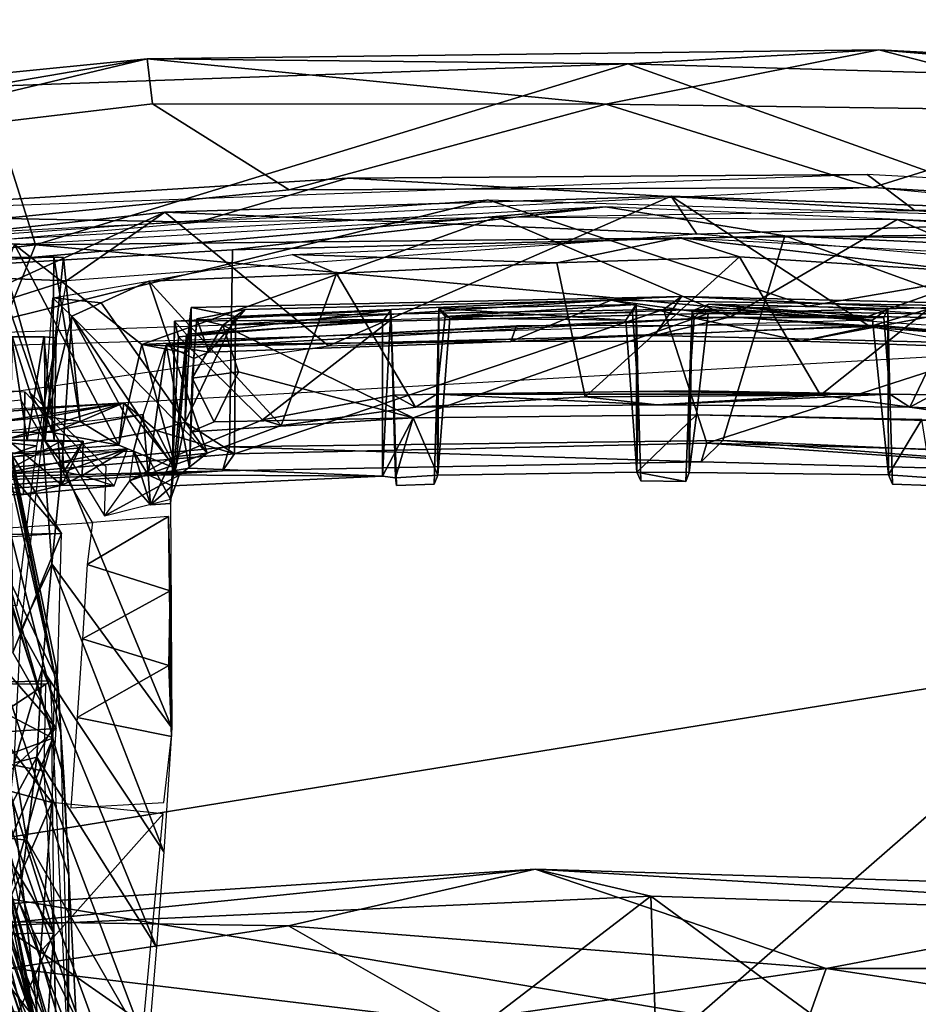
# Model space of a CAD drawing. Header units: millimetres. Extents: x -367 to 317, y -615 to 392.
# Tile 173 of 191: x -41 to 16, y 234 to 297. Entities that reach past the tile are written whole.
import ezdxf

# ---------------------------------------------------------------- set-up
doc = ezdxf.new("R2010")
doc.units = ezdxf.units.MM
doc.layers.add('Fbx_Root', color=7, linetype='Continuous', true_color=0x000000)
doc.styles.add('Default', font='arial.ttf')
doc.dimstyles.new('Default', dxfattribs={"dimscale": 10, "dimtxt": 2.5, "dimasz": 3, "dimexe": 1, "dimexo": 0.5, "dimgap": 0.8, "dimtad": 1, "dimtoh": 1, "dimzin": 1, "dimdsep": 46, "dimtxsty": 'Default', "dimcen": 2.5, "dimadec": 1, "dimazin": 1, "dimtfac": 1, "dimtdec": 4, "dimtix": 1, "dimtofl": 0, "dimtmove": 1, "dimatfit": 3, "dimfxl": 1, "dimtolj": 1, "dimtzin": 1, "dimarcsym": 0})

# ---------------------------------------------------------------- blocks, each defined once
blk = doc.blocks.new('*D1')
at = {"layer": 'Defpoints', "color": 0}
for p in [(-317.816, 295.28), (317.184, 295.28), (-317.816, -604.775)]:
    blk.add_point(p, dxfattribs=at)
at = {"layer": 'Fbx_Root', "color": 0, "lineweight": -2}
for p, q in [((-317.816, 290.28), (-317.816, -614.775)), ((317.184, 290.28), (317.184, -614.775)), ((287.184, -604.775), (-287.816, -604.775))]:
    blk.add_line(p, q, dxfattribs=at)
at = {"layer": 'Fbx_Root', "color": 0}
for points in [[(-287.816, -599.775), (-287.816, -609.775), (-317.816, -604.775)], [(287.184, -609.775), (287.184, -599.775), (317.184, -604.775)]]:
    blk.add_solid(points, dxfattribs=at)
at = {"layer": 'Fbx_Root', "color": 0, "insert": (-0.316, -584.012), "char_height": 25, "attachment_point": 5, "style": 'Default'}
blk.add_mtext('\\A1;635.00', dxfattribs=at)

msp = doc.modelspace()

# ---------------------------------------------------------------- linework, layer by layer
at = {"layer": 'Fbx_Root'}
for points in [[(-40.866, 153.038, 144.157), (-96.32, 325.187, 100.657), (-70.175, 214.27, 130.217)], [(-96.32, 325.187, 100.657), (-40.866, 153.038, 144.157), (-46.929, 179.424, 135.432)], [(-25.911, 24.415, 145.631), (-82.954, 219.261, 125.702), (-120.995, 322.14, 74.347)], [(-89.435, 220.459, 91.83), (-25.911, 24.415, 145.631), (-120.995, 322.14, 74.347)], [(0.781, 36.134, 150.179), (-36.184, 138.696, 142.664), (-94.951, 315.452, 97.17)], [(-94.951, 315.452, 97.17), (-44.542, 171.205, 100.299), (0.781, 36.134, 150.179)], [(-36.184, 138.696, 142.664), (-53.35, 174.077, 137.115), (-94.951, 315.452, 97.17)], [(-22.748, 28.501, 150.426), (-23.519, 26.824, 115.768), (-109.579, 310.734, 97.414)], [(-68.065, 172.815, 99.126), (-109.579, 310.734, 97.414), (-23.519, 26.824, 115.768)], [(-109.579, 310.734, 97.414), (-69.173, 182.271, 129.492), (-22.748, 28.501, 150.426)], [(-2.584, 294.037, 969.876), (13.465, 294.93, 968.084), (-33.325, 294.354, 967.647)], [(13.465, 294.93, 968.084), (-3.994, 291.465, 945.32), (-33.325, 294.354, 967.647)], [(-3.994, 291.465, 945.32), (13.465, 294.93, 968.084), (28.712, 291.01, 946.521)], [(37.807, 292.853, 969.491), (13.465, 294.93, 968.084), (-2.584, 294.037, 969.876)], [(37.807, 292.853, 969.491), (53.514, 292.803, 966.816), (13.465, 294.93, 968.084)], [(13.465, 294.93, 968.084), (53.514, 292.803, 966.816), (28.712, 291.01, 946.521)], [(-33.325, 294.354, 967.647), (-84.805, 289.23, 965.893), (-43.663, 292.58, 969.359)], [(-33.325, 294.354, 967.647), (-57.714, 288.529, 943.643), (-84.805, 289.23, 965.893)], [(-57.714, 288.529, 943.643), (-33.325, 294.354, 967.647), (-32.971, 291.479, 950.322)], [(-33.325, 294.354, 967.647), (-43.663, 292.58, 969.359), (-2.584, 294.037, 969.876)], [(-43.663, 292.58, 969.359), (-40.459, 282.467, 969.829), (-2.584, 294.037, 969.876)], [(27.69, 283.183, 970.092), (-2.584, 294.037, 969.876), (-40.459, 282.467, 969.829)], [(-32.971, 291.479, 950.322), (-33.325, 294.354, 967.647), (-3.994, 291.465, 945.32)], [(37.807, 292.853, 969.491), (-2.584, 294.037, 969.876), (27.69, 283.183, 970.092)], [(-47.249, 293.292, 384.376), (-46.987, 293.82, 391.714), (-39.219, 254.959, 398.618)], [(-39.143, 255.464, 406.051), (-39.219, 254.959, 398.618), (-46.987, 293.82, 391.714), (-47.012, 293.187, 397.881)], [(-39.219, 254.959, 398.618), (-42.96, 262.773, 379.889), (-47.249, 293.292, 384.376)], [(-38.953, 253.711, 415.688), (-39.143, 255.464, 406.051), (-47.012, 293.187, 397.881), (-46.733, 288.245, 409.526)], [(-103.733, 285.166, 966.819), (-40.459, 282.467, 969.829), (-43.663, 292.58, 969.359)], [(-24.237, 285.982, 923.986), (-59.443, 282.454, 920.074), (-57.714, 288.529, 943.643), (-32.971, 291.479, 950.322)], [(-32.971, 291.479, 950.322), (-3.994, 291.465, 945.32), (-24.237, 285.982, 923.986)], [(13.044, 286.14, 923.889), (-24.237, 285.982, 923.986), (-3.994, 291.465, 945.32)], [(28.712, 291.01, 946.521), (13.044, 286.14, 923.889), (-3.994, 291.465, 945.32)], [(13.044, 286.14, 923.889), (28.712, 291.01, 946.521), (40.365, 284.536, 922.333)], [(-38.826, 251.28, 424.979), (-38.953, 253.711, 415.688), (-46.733, 288.245, 409.526), (-46.333, 280.903, 425.604)], [(-57.161, 284.421, 961.968), (-20.51, 286.728, 962.286), (12.702, 286.97, 962.965)], [(-20.51, 286.728, 962.286), (-57.161, 284.421, 961.968), (-30.087, 283.912, 947.65)], [(15.748, 284.649, 948.067), (-20.51, 286.728, 962.286), (-30.087, 283.912, 947.65)], [(15.748, 284.649, 948.067), (12.702, 286.97, 962.965), (-20.51, 286.728, 962.286)], [(12.702, 286.97, 962.965), (15.748, 284.649, 948.067), (52.071, 284.83, 961.963)], [(13.044, 286.14, 923.889), (-59.443, 282.454, 920.074), (-24.237, 285.982, 923.986)], [(66.18, 281.071, 918.263), (13.044, 286.14, 923.889), (40.365, 284.536, 922.333)], [(-40.459, 282.467, 969.829), (-103.733, 285.166, 966.819), (-99.345, 275.546, 967.208)], [(-11.54, 285.334, 963.981), (-46.367, 276.74, 963.672), (-71.213, 281.148, 962.44)], [(-46.367, 276.74, 963.672), (-11.54, 285.334, 963.981), (8.94, 278.541, 964.371)], [(0.181, 285.571, 921.9), (1.825, 283.156, 912.266), (-32.184, 284.553, 920.93)], [(0.181, 285.571, 921.9), (-32.184, 284.553, 920.93), (-21.718, 276.015, 921.724)], [(0.181, 285.571, 921.9), (-21.718, 276.015, 921.724), (12.871, 277.237, 921.901)], [(-11.54, 285.334, 963.981), (39.379, 283.756, 963.46), (8.94, 278.541, 964.371)], [(0.181, 285.571, 921.9), (36.313, 284.243, 920.512), (1.825, 283.156, 912.266)], [(0.181, 285.571, 921.9), (12.871, 277.237, 921.901), (36.313, 284.243, 920.512)], [(-21.718, 276.015, 921.724), (-32.184, 284.553, 920.93), (-64.716, 269.774, 917.846)], [(-32.184, 284.553, 920.93), (-63.617, 281.164, 917.523), (-64.716, 269.774, 917.846)], [(-32.184, 284.553, 920.93), (-38.465, 280.161, 905.998), (-63.617, 281.164, 917.523)], [(-51.491, 282.31, 946.626), (-50.93, 280.761, 945.025), (-4.011, 284.888, 948.062)], [(-27.863, 282.144, 945.892), (-4.011, 284.888, 948.062), (-50.93, 280.761, 945.025)], [(-38.465, 280.161, 905.998), (-32.184, 284.553, 920.93), (1.825, 283.156, 912.266)], [(7.453, 283.042, 946.363), (-4.011, 284.888, 948.062), (-27.863, 282.144, 945.892)], [(-4.011, 284.888, 948.062), (7.453, 283.042, 946.363), (52.967, 282.423, 946.547)], [(55.844, 281.646, 945.39), (52.071, 284.83, 961.963), (15.748, 284.649, 948.067)], [(-56.67, 281.547, 945.009), (-30.087, 283.912, 947.65), (-57.161, 284.421, 961.968)], [(-41.803, 282.479, 920.71), (-10.94, 284.25, 922.45), (-33.66, 276.086, 921.564)], [(3.971, 277.863, 922.62), (-33.66, 276.086, 921.564), (-10.94, 284.25, 922.45)], [(14.623, 284.079, 922.296), (3.971, 277.863, 922.62), (-10.94, 284.25, 922.45)], [(37.788, 280.028, 905.502), (1.825, 283.156, 912.266), (36.313, 284.243, 920.512)], [(3.971, 277.863, 922.62), (14.623, 284.079, 922.296), (33.596, 275.954, 921.397)], [(36.313, 284.243, 920.512), (12.871, 277.237, 921.901), (43.052, 271.788, 920.147)], [(41.582, 282.417, 920.655), (33.596, 275.954, 921.397), (14.623, 284.079, 922.296)], [(66.581, 274.796, 962.95), (8.94, 278.541, 964.371), (39.379, 283.756, 963.46)], [(27.69, 283.183, 970.092), (-40.459, 282.467, 969.829), (12.077, 277.656, 965.971)], [(7.453, 283.042, 946.363), (-27.863, 282.144, 945.892), (-28.054, 269.55, 944.601), (3.48, 269.954, 944.918)], [(-24.05, 281.84, 909.646), (0.673, 282.927, 911.662), (-7.122, 281.306, 909.796)], [(-7.122, 281.306, 909.796), (0.673, 282.927, 911.662), (4.557, 281.699, 910.016)], [(0.673, 282.927, 911.662), (32.365, 281.223, 908.287), (19.583, 280.716, 908.677)], [(19.583, 280.716, 908.677), (4.557, 281.699, 910.016), (0.673, 282.927, 911.662)], [(7.453, 283.042, 946.363), (3.48, 269.954, 944.918), (49.078, 267.939, 943.846)], [(51.056, 281.028, 945.018), (52.967, 282.423, 946.547), (7.453, 283.042, 946.363)], [(51.056, 281.028, 945.018), (7.453, 283.042, 946.363), (49.078, 267.939, 943.846)], [(68.673, 273.807, 964.475), (27.69, 283.183, 970.092), (12.077, 277.656, 965.971)], [(-40.459, 282.467, 969.829), (-99.345, 275.546, 967.208), (-43.045, 276.022, 965.217)], [(-50.93, 280.761, 945.025), (-50.394, 267.44, 943.607), (-28.054, 269.55, 944.601), (-27.863, 282.144, 945.892)], [(-46.906, 268.775, 920.301), (-41.803, 282.479, 920.71), (-35.119, 269.661, 921.475)], [(-43.045, 276.022, 965.217), (12.077, 277.656, 965.971), (-40.459, 282.467, 969.829)], [(-33.66, 276.086, 921.564), (-35.119, 269.661, 921.475), (-41.803, 282.479, 920.71)], [(-39.38, 270.473, 929.278), (-43.222, 281.494, 930.648), (-44.324, 270.48, 931.353)], [(-43.256, 271.099, 935.095), (-42.597, 281.672, 935.142), (-39.71, 271.473, 935.821)], [(-39.38, 270.473, 929.278), (-39.276, 281.692, 930.044), (-43.222, 281.494, 930.648)], [(-38.674, 281.657, 934.22), (-42.597, 281.672, 935.142), (-43.222, 281.494, 930.648), (-39.276, 281.692, 930.044)], [(-38.674, 281.657, 934.22), (-39.71, 271.473, 935.821), (-42.597, 281.672, 935.142)], [(-39.71, 271.473, 935.821), (-38.674, 281.657, 934.22), (-37.599, 271.17, 933.165)], [(-37.599, 271.17, 933.165), (-39.276, 281.692, 930.044), (-39.38, 270.473, 929.278)], [(-38.674, 281.657, 934.22), (-39.276, 281.692, 930.044), (-37.599, 271.17, 933.165)], [(-33.217, 280.134, 906.479), (-24.05, 281.84, 909.646), (-21.217, 280.642, 908.554)], [(-7.122, 281.306, 909.796), (-21.217, 280.642, 908.554), (-24.05, 281.84, 909.646)], [(-7.122, 281.306, 909.796), (4.557, 281.699, 910.016), (-5.32, 272.757, 907.048)], [(-5.32, 272.757, 907.048), (4.557, 281.699, 910.016), (9.722, 272.86, 906.783)], [(19.583, 280.716, 908.677), (9.722, 272.86, 906.783), (4.557, 281.699, 910.016)], [(-63.617, 281.164, 917.523), (-38.465, 280.161, 905.998), (-63.583, 272.171, 882.562)], [(-38.65, 248.434, 434.51), (-38.826, 251.28, 424.979), (-46.333, 280.903, 425.604), (-46.185, 275.105, 440.541)], [(-5.32, 272.757, 907.048), (-16.16, 272.091, 906.209), (-21.217, 280.642, 908.554), (-7.122, 281.306, 909.796)], [(-40.38, 269.618, 864.401), (-63.583, 272.171, 882.562), (-38.465, 280.161, 905.998)], [(-39.348, 279.075, 902.167), (-33.217, 280.134, 906.479), (-36.265, 278.754, 903.593)], [(-33.217, 280.134, 906.479), (-29.478, 269.152, 902.492), (-36.265, 278.754, 903.593)], [(-33.217, 280.134, 906.479), (-21.217, 280.642, 908.554), (-24.754, 270.91, 904.837)], [(-24.754, 270.91, 904.837), (-29.478, 269.152, 902.492), (-33.217, 280.134, 906.479)], [(-24.754, 270.91, 904.837), (-21.217, 280.642, 908.554), (-16.16, 272.091, 906.209)], [(9.722, 272.86, 906.783), (19.583, 280.716, 908.677), (15.441, 272.088, 906.264)], [(15.441, 272.088, 906.264), (19.583, 280.716, 908.677), (30.024, 280.382, 907.089), (24.847, 270.732, 904.749)], [(-39.999, 270.138, 866.562), (-39.348, 279.075, 902.167), (-38.124, 277.914, 899.713)], [(-36.265, 278.754, 903.593), (-38.124, 277.914, 899.713), (-39.348, 279.075, 902.167)], [(-30.494, 278.461, 939.737), (-30.501, 275.914, 922.911), (-0.893, 276.673, 923.584), (0.837, 279.154, 940.505)], [(0.837, 279.154, 940.505), (-27.672, 277.893, 941.247), (-30.494, 278.461, 939.737)], [(-27.042, 278.339, 940.019), (-3.655, 278.919, 940.201), (-10.065, 276.282, 922.997), (-29.368, 275.605, 922.216)], [(-3.655, 278.919, 940.201), (-27.042, 278.339, 940.019), (-28.48, 277.319, 940.996)], [(-28.48, 277.319, 940.996), (2.537, 278.085, 941.387), (-3.655, 278.919, 940.201)], [(-27.672, 277.893, 941.247), (0.837, 279.154, 940.505), (-0.305, 278.34, 941.603)], [(8.493, 276.313, 923.217), (-10.065, 276.282, 922.997), (-3.655, 278.919, 940.201)], [(8.493, 276.313, 923.217), (-3.655, 278.919, 940.201), (20.201, 278.549, 939.925)], [(20.201, 278.549, 939.925), (-3.655, 278.919, 940.201), (2.537, 278.085, 941.387)], [(29.803, 278.466, 939.739), (0.837, 279.154, 940.505), (-0.893, 276.673, 923.584), (29.618, 275.935, 922.877)], [(-0.305, 278.34, 941.603), (0.837, 279.154, 940.505), (27.49, 277.853, 941.256)], [(29.803, 278.466, 939.739), (27.49, 277.853, 941.256), (0.837, 279.154, 940.505)], [(-36.265, 278.754, 903.593), (-29.478, 269.152, 902.492), (-38.124, 277.914, 899.713)], [(-17.737, 278.283, 915.8), (-31.579, 277.584, 914.761), (-17.71, 277.689, 913.303)], [(-17.737, 278.283, 915.8), (-30.805, 276.735, 915.727), (-31.579, 277.584, 914.761)], [(-30.827, 275.562, 925.588), (-30.494, 278.461, 939.737), (-30.893, 271.123, 940.105)], [(-27.672, 277.893, 941.247), (-30.893, 271.123, 940.105), (-30.494, 278.461, 939.737)], [(-30.501, 275.914, 922.911), (-30.494, 278.461, 939.737), (-30.827, 275.562, 925.588)], [(-18.278, 277.554, 916.472), (-30.805, 276.735, 915.727), (-17.737, 278.283, 915.8)], [(-29.368, 275.605, 922.216), (-30.151, 277.727, 938.612), (-27.042, 278.339, 940.019)], [(-30.151, 277.727, 938.612), (-28.48, 277.319, 940.996), (-27.042, 278.339, 940.019)], [(-0.305, 278.34, 941.603), (-27.73, 269.107, 941.448), (-27.672, 277.893, 941.247)], [(2.457, 269.793, 941.763), (-27.73, 269.107, 941.448), (-0.305, 278.34, 941.603)], [(-18.278, 277.554, 916.472), (-17.737, 278.283, 915.8), (-18.281, 267.684, 916.711)], [(-17.443, 267.565, 915.93), (-18.281, 267.684, 916.711), (-17.737, 278.283, 915.8)], [(-17.443, 267.565, 915.93), (-17.737, 278.283, 915.8), (-17.71, 277.689, 913.303)], [(-14.735, 267.74, 916.708), (-14.792, 272.925, 911.912), (-14.681, 278.393, 915.757)], [(-14.681, 278.393, 915.757), (-14.792, 272.925, 911.912), (-14.268, 277.874, 913.659)], [(-14.681, 278.393, 915.757), (-13.971, 277.778, 916.525), (-14.735, 267.74, 916.708)], [(-2.059, 278.651, 915.855), (-14.681, 278.393, 915.757), (-14.268, 277.874, 913.659)], [(-2.059, 278.651, 915.855), (-2.712, 277.643, 916.806), (-14.681, 278.393, 915.757)], [(-14.681, 278.393, 915.757), (-2.712, 277.643, 916.806), (-13.971, 277.778, 916.525)], [(-14.268, 277.874, 913.659), (-2.297, 278.136, 914.287), (-2.059, 278.651, 915.855)], [(-2.712, 277.643, 916.806), (-2.059, 278.651, 915.855), (-2.006, 267.924, 916.841)], [(-1.936, 273.096, 912.535), (-2.059, 278.651, 915.855), (-2.297, 278.136, 914.287)], [(-1.936, 273.096, 912.535), (-2.006, 267.924, 916.841), (-2.059, 278.651, 915.855)], [(-0.305, 278.34, 941.603), (27.49, 277.853, 941.256), (2.457, 269.793, 941.763)], [(1.321, 273.126, 912.516), (1.513, 278.236, 916.614), (1.323, 267.921, 916.882)], [(1.321, 273.126, 912.516), (1.655, 277.812, 914.164), (1.513, 278.236, 916.614)], [(13.05, 277.645, 916.662), (14.07, 267.756, 916.719), (1.323, 267.921, 916.882), (1.513, 278.236, 916.614)], [(2.584, 278.662, 915.325), (13.05, 277.645, 916.662), (1.513, 278.236, 916.614)], [(2.584, 278.662, 915.325), (1.513, 278.236, 916.614), (1.655, 277.812, 914.164)], [(2.584, 278.662, 915.325), (1.655, 277.812, 914.164), (13.785, 277.821, 913.632)], [(2.537, 278.085, 941.387), (27.172, 277.629, 940.905), (20.201, 278.549, 939.925)], [(13.785, 277.821, 913.632), (14.026, 278.385, 915.682), (2.584, 278.662, 915.325)], [(14.026, 278.385, 915.682), (13.05, 277.645, 916.662), (2.584, 278.662, 915.325)], [(8.493, 276.313, 923.217), (20.201, 278.549, 939.925), (28.672, 275.612, 922.252)], [(13.05, 277.645, 916.662), (14.026, 278.385, 915.682), (14.07, 267.756, 916.719)], [(13.785, 277.821, 913.632), (14.162, 272.928, 911.947), (14.026, 278.385, 915.682)], [(14.026, 278.385, 915.682), (14.162, 272.928, 911.947), (14.324, 267.157, 912.502), (14.07, 267.756, 916.719)], [(-38.759, 268.519, 862.244), (-39.999, 270.138, 866.562), (-38.124, 277.914, 899.713)], [(-38.124, 277.914, 899.713), (-31.825, 266.202, 895.148), (-31.738, 251.583, 845.811), (-38.759, 268.519, 862.244)], [(-31.825, 266.202, 895.148), (-38.124, 277.914, 899.713), (-31.28, 267.735, 899.397)], [(-31.28, 267.735, 899.397), (-38.124, 277.914, 899.713), (-29.478, 269.152, 902.492)], [(-33.66, 276.086, 921.564), (3.971, 277.863, 922.62), (-30.501, 275.914, 922.911)], [(-31.579, 277.584, 914.761), (-31.709, 267.062, 915.802), (-31.651, 268.909, 908.005)], [(-31.709, 267.062, 915.802), (-31.579, 277.584, 914.761), (-30.805, 276.735, 915.727)], [(-31.651, 268.909, 908.005), (-31.307, 276.581, 911.243), (-31.579, 277.584, 914.761)], [(-31.579, 277.584, 914.761), (-31.307, 276.581, 911.243), (-17.71, 277.689, 913.303)], [(-31.307, 276.581, 911.243), (-25.94, 271.267, 910.158), (-17.71, 277.689, 913.303)], [(-30.893, 271.123, 940.105), (-27.672, 277.893, 941.247), (-27.73, 269.107, 941.448)], [(-0.893, 276.673, 923.584), (-30.501, 275.914, 922.911), (3.971, 277.863, 922.62)], [(-30.447, 273.933, 938.024), (-30.151, 277.727, 938.612), (-30.336, 275.196, 923.175)], [(-28.48, 277.319, 940.996), (-30.151, 277.727, 938.612), (-30.447, 273.933, 938.024)], [(-30.151, 277.727, 938.612), (-29.368, 275.605, 922.216), (-30.336, 275.196, 923.175)], [(2.537, 278.085, 941.387), (-28.48, 277.319, 940.996), (-16.317, 271.404, 941.397)], [(-25.94, 271.267, 910.158), (-17.552, 272.854, 911.831), (-17.71, 277.689, 913.303)], [(-17.71, 277.689, 913.303), (-17.552, 272.854, 911.831), (-17.443, 267.565, 915.93)], [(-16.317, 271.404, 941.397), (1.795, 271.602, 941.54), (2.537, 278.085, 941.387)], [(-2.297, 278.136, 914.287), (-14.268, 277.874, 913.659), (-14.792, 272.925, 911.912), (-1.936, 273.096, 912.535)], [(-2.712, 277.643, 916.806), (-2.006, 267.924, 916.841), (-14.735, 267.74, 916.708), (-13.971, 277.778, 916.525)], [(29.618, 275.935, 922.877), (-0.893, 276.673, 923.584), (3.971, 277.863, 922.62)], [(14.162, 272.928, 911.947), (13.785, 277.821, 913.632), (1.655, 277.812, 914.164), (1.321, 273.126, 912.516)], [(2.537, 278.085, 941.387), (1.795, 271.602, 941.54), (27.07, 270.984, 941.163), (27.172, 277.629, 940.905)], [(2.457, 269.793, 941.763), (27.49, 277.853, 941.256), (27.583, 269.111, 941.37)], [(3.971, 277.863, 922.62), (33.596, 275.954, 921.397), (29.618, 275.935, 922.877)], [(-32.095, 276.065, 921.374), (-10.065, 276.282, 922.997), (-9.697, 277.294, 921.949)], [(-18.278, 277.554, 916.472), (-18.281, 267.684, 916.711), (-31.709, 267.062, 915.802), (-30.805, 276.735, 915.727)], [(-27.471, 274.348, 941.068), (-28.48, 277.319, 940.996), (-30.447, 273.933, 938.024)], [(-27.471, 274.348, 941.068), (-16.317, 271.404, 941.397), (-28.48, 277.319, 940.996)], [(-9.697, 277.294, 921.949), (-10.065, 276.282, 922.997), (13.291, 277.332, 921.866)], [(-10.065, 276.282, 922.997), (8.493, 276.313, 923.217), (13.291, 277.332, 921.866)], [(28.672, 275.612, 922.252), (13.291, 277.332, 921.866), (8.493, 276.313, 923.217)], [(13.291, 277.332, 921.866), (28.672, 275.612, 922.252), (31.663, 275.739, 921.176)], [(-40.983, 269.971, 907.43), (-41.985, 276.575, 907.784), (-42.712, 269.975, 908.76)], [(-42.042, 269.969, 910.721), (-41.932, 276.572, 910.857), (-39.829, 269.973, 910.928)], [(-41.985, 276.575, 907.784), (-40.983, 269.971, 907.43), (-39.926, 276.58, 907.699)], [(-39.877, 276.574, 910.744), (-41.932, 276.572, 910.857), (-41.985, 276.575, 907.784), (-39.926, 276.58, 907.699)], [(-39.877, 276.574, 910.744), (-39.829, 269.973, 910.928), (-41.932, 276.572, 910.857)], [(-39.271, 269.961, 908.464), (-39.926, 276.58, 907.699), (-40.983, 269.971, 907.43)], [(-39.139, 276.511, 909.333), (-39.926, 276.58, 907.699), (-39.271, 269.961, 908.464)], [(-39.139, 276.511, 909.333), (-39.877, 276.574, 910.744), (-39.926, 276.58, 907.699)], [(-39.829, 269.973, 910.928), (-39.877, 276.574, 910.744), (-39.139, 276.511, 909.333)], [(-39.829, 269.973, 910.928), (-39.139, 276.511, 909.333), (-39.271, 269.961, 908.464)], [(-31.307, 276.581, 911.243), (-31.651, 268.909, 908.005), (-25.94, 271.267, 910.158)], [(-54.065, 242.658, 884.729), (28, 255.966, 918.33), (30.805, 276.103, 967.343), (-56.419, 271.136, 960.547)], [(-33.66, 276.086, 921.564), (-31.48, 268.175, 924.856), (-35.119, 269.661, 921.475)], [(-30.501, 275.914, 922.911), (-30.827, 275.562, 925.588), (-33.66, 276.086, 921.564)], [(-31.48, 268.175, 924.856), (-33.66, 276.086, 921.564), (-30.827, 275.562, 925.588)], [(-33.258, 267.756, 920.935), (-32.095, 276.065, 921.374), (-33.573, 271.628, 921.008)], [(-30.613, 268.177, 922.957), (-32.095, 276.065, 921.374), (-33.258, 267.756, 920.935)], [(-10.065, 276.282, 922.997), (-32.095, 276.065, 921.374), (-29.368, 275.605, 922.216)], [(-30.613, 268.177, 922.957), (-30.336, 275.196, 923.175), (-32.095, 276.065, 921.374)], [(-29.368, 275.605, 922.216), (-32.095, 276.065, 921.374), (-30.336, 275.196, 923.175)], [(-39.441, 251.467, 391.114), (-41.894, 246.862, 370.344), (-47.254, 275.331, 366.217)], [(-38.327, 242.17, 453.827), (-38.65, 248.434, 434.51), (-46.185, 275.105, 440.541), (-45.741, 264.154, 469.016)], [(-31.48, 268.175, 924.856), (-30.827, 275.562, 925.588), (-30.893, 271.123, 940.105)], [(-30.541, 270.501, 938.767), (-30.447, 273.933, 938.024), (-30.336, 275.196, 923.175), (-30.613, 268.177, 922.957)], [(-30.447, 273.933, 938.024), (-30.541, 270.501, 938.767), (-29.027, 271.139, 941.039)], [(-30.447, 273.933, 938.024), (-29.027, 271.139, 941.039), (-27.471, 274.348, 941.068)], [(-29.027, 271.139, 941.039), (-16.317, 271.404, 941.397), (-27.471, 274.348, 941.068)], [(-45.656, 273.417, 904.524), (-41.131, 273.059, 902.878), (-41.212, 266.501, 902.976), (-45.171, 266.467, 904.515)], [(-41.131, 273.059, 902.878), (-35.419, 267.054, 904.757), (-41.212, 266.501, 902.976)], [(-36.049, 265.138, 899.23), (-35.932, 268.283, 903.728), (-40.862, 273.068, 900.665)], [(-24.754, 270.91, 904.837), (-16.16, 272.091, 906.209), (-17.552, 272.854, 911.831), (-25.94, 271.267, 910.158)], [(-17.552, 272.854, 911.831), (-16.16, 272.091, 906.209), (-14.792, 272.925, 911.912)], [(-14.792, 272.925, 911.912), (-14.962, 267.162, 912.549), (-17.369, 267.077, 912.5), (-17.552, 272.854, 911.831)], [(-17.443, 267.565, 915.93), (-17.552, 272.854, 911.831), (-17.369, 267.077, 912.5)], [(-16.16, 272.091, 906.209), (-0.711, 272.23, 907.679), (-14.792, 272.925, 911.912)], [(-0.711, 272.23, 907.679), (-16.16, 272.091, 906.209), (-5.32, 272.757, 907.048)], [(-14.735, 267.74, 916.708), (-14.962, 267.162, 912.549), (-14.792, 272.925, 911.912)], [(-1.936, 273.096, 912.535), (-14.792, 272.925, 911.912), (14.162, 272.928, 911.947)], [(14.162, 272.928, 911.947), (-14.792, 272.925, 911.912), (-0.711, 272.23, 907.679)], [(-5.32, 272.757, 907.048), (9.722, 272.86, 906.783), (-0.711, 272.23, 907.679)], [(-1.76, 267.388, 912.601), (-2.006, 267.924, 916.841), (-1.936, 273.096, 912.535)], [(-1.936, 273.096, 912.535), (14.162, 272.928, 911.947), (1.321, 273.126, 912.516)], [(1.321, 273.126, 912.516), (1.123, 267.333, 912.69), (-1.76, 267.388, 912.601), (-1.936, 273.096, 912.535)], [(-0.711, 272.23, 907.679), (15.441, 272.088, 906.264), (14.162, 272.928, 911.947)], [(15.441, 272.088, 906.264), (-0.711, 272.23, 907.679), (9.722, 272.86, 906.783)], [(1.321, 273.126, 912.516), (1.323, 267.921, 916.882), (1.123, 267.333, 912.69)], [(16.906, 272.878, 911.849), (14.162, 272.928, 911.947), (15.441, 272.088, 906.264)], [(16.906, 272.878, 911.849), (16.733, 267.09, 912.586), (14.324, 267.157, 912.502), (14.162, 272.928, 911.947)], [(15.441, 272.088, 906.264), (23.791, 271.776, 910.539), (16.906, 272.878, 911.849)], [(-63.583, 272.171, 882.562), (-40.38, 269.618, 864.401), (-65.042, 261.32, 836.131)], [(-51.869, 267.048, 940.49), (-47.129, 271.467, 940.296), (-34.815, 272.365, 940.891)], [(-51.869, 267.048, 940.49), (-34.815, 272.365, 940.891), (-32.72, 270.59, 941.105)], [(-47.129, 271.467, 940.296), (-43.256, 271.099, 935.095), (-34.815, 272.365, 940.891)], [(-45.818, 272.086, 898.592), (-45.29, 264.174, 898.435), (-36.809, 264.715, 898.449), (-41.373, 272.539, 898.635)], [(-39.71, 271.473, 935.821), (-34.815, 272.365, 940.891), (-43.256, 271.099, 935.095)], [(-37.599, 271.17, 933.165), (-34.815, 272.365, 940.891), (-39.71, 271.473, 935.821)], [(-37.599, 271.17, 933.165), (-35.119, 269.661, 921.475), (-34.815, 272.365, 940.891)], [(-34.815, 272.365, 940.891), (-35.119, 269.661, 921.475), (-31.48, 268.175, 924.856)], [(-31.48, 268.175, 924.856), (-32.72, 270.59, 941.105), (-34.815, 272.365, 940.891)], [(15.441, 272.088, 906.264), (24.847, 270.732, 904.749), (23.791, 271.776, 910.539)], [(-48.173, 268.994, 919.442), (-33.573, 271.628, 921.008), (-60.96, 268.238, 918.13)], [(-34.192, 269.275, 920.412), (-33.573, 271.628, 921.008), (-48.173, 268.994, 919.442)], [(-33.258, 267.756, 920.935), (-33.573, 271.628, 921.008), (-34.192, 269.275, 920.412)], [(-30.541, 270.501, 938.767), (-30.613, 268.177, 922.957), (-18.281, 267.684, 916.711), (-16.317, 271.404, 941.397)], [(-30.541, 270.501, 938.767), (-16.317, 271.404, 941.397), (-29.027, 271.139, 941.039)], [(-17.443, 267.565, 915.93), (-16.317, 271.404, 941.397), (-18.281, 267.684, 916.711)], [(-14.735, 267.74, 916.708), (-16.317, 271.404, 941.397), (-17.443, 267.565, 915.93)], [(-2.006, 267.924, 916.841), (1.795, 271.602, 941.54), (-16.317, 271.404, 941.397), (-14.735, 267.74, 916.708)], [(1.323, 267.921, 916.882), (1.795, 271.602, 941.54), (-2.006, 267.924, 916.841)], [(1.795, 271.602, 941.54), (1.323, 267.921, 916.882), (14.07, 267.756, 916.719), (16.21, 271.306, 940.949)], [(27.07, 270.984, 941.163), (1.795, 271.602, 941.54), (16.21, 271.306, 940.949)], [(14.07, 267.756, 916.719), (16.804, 267.561, 915.903), (16.21, 271.306, 940.949)], [(-39.38, 270.473, 929.278), (-35.119, 269.661, 921.475), (-37.599, 271.17, 933.165)], [(-32.72, 270.59, 941.105), (-30.893, 271.123, 940.105), (-27.73, 269.107, 941.448)], [(-32.72, 270.59, 941.105), (-31.48, 268.175, 924.856), (-30.893, 271.123, 940.105)], [(-29.478, 269.152, 902.492), (-24.754, 270.91, 904.837), (-25.94, 271.267, 910.158), (-31.651, 268.909, 908.005)], [(-27.73, 269.107, 941.448), (-51.869, 267.048, 940.49), (-32.72, 270.59, 941.105)], [(-35.119, 269.661, 921.475), (-39.38, 270.473, 929.278), (-44.324, 270.48, 931.353), (-46.906, 268.775, 920.301)], [(-41.382, 257.827, 810.38), (-39.999, 270.138, 866.562), (-39.409, 262.063, 832.783)], [(-39.409, 262.063, 832.783), (-39.999, 270.138, 866.562), (-38.759, 268.519, 862.244)], [(-41.639, 259.381, 818.027), (-65.042, 261.32, 836.131), (-40.38, 269.618, 864.401)], [(-50.394, 267.44, 943.607), (-28.511, 268.022, 942.95), (-28.054, 269.55, 944.601)], [(-47.5, 268.497, 919.222), (-42.678, 267.817, 912.584), (-34.572, 269.425, 920.216)], [(-42.712, 269.975, 908.76), (-44.181, 269.981, 907.825), (-42.194, 269.975, 905.995), (-40.983, 269.971, 907.43)], [(-38.785, 264.008, 895.97), (-43.826, 263.93, 895.972), (-43.469, 269.402, 895.736)], [(-38.741, 269.95, 912.257), (-42.678, 267.817, 912.584), (-43.554, 270.005, 911.978)], [(-38.741, 269.95, 912.257), (-43.554, 270.005, 911.978), (-39.829, 269.973, 910.928)], [(-42.042, 269.969, 910.721), (-39.829, 269.973, 910.928), (-43.554, 270.005, 911.978)], [(-42.03, 269.152, 895.138), (-38.785, 264.008, 895.97), (-43.469, 269.402, 895.736)], [(-42.678, 267.817, 912.584), (-38.741, 269.95, 912.257), (-38.651, 267.955, 911.959)], [(-34.572, 269.425, 920.216), (-42.678, 267.817, 912.584), (-38.651, 267.955, 911.959)], [(-38.776, 267.102, 906.276), (-42.194, 269.975, 905.995), (-42.625, 266.86, 906.073)], [(-42.194, 269.975, 905.995), (-38.776, 267.102, 906.276), (-38.999, 269.901, 906.204)], [(-42.194, 269.975, 905.995), (-38.999, 269.901, 906.204), (-40.983, 269.971, 907.43)], [(-39.271, 269.961, 908.464), (-40.983, 269.971, 907.43), (-38.999, 269.901, 906.204)], [(-39.829, 269.973, 910.928), (-39.271, 269.961, 908.464), (-37.416, 269.915, 909.094)], [(-37.416, 269.915, 909.094), (-38.741, 269.95, 912.257), (-39.829, 269.973, 910.928)], [(-38.999, 269.901, 906.204), (-37.416, 269.915, 909.094), (-39.271, 269.961, 908.464)], [(-37.416, 269.915, 909.094), (-38.999, 269.901, 906.204), (-38.776, 267.102, 906.276)], [(-37.477, 267.724, 909.926), (-37.416, 269.915, 909.094), (-38.776, 267.102, 906.276)], [(-38.651, 267.955, 911.959), (-38.741, 269.95, 912.257), (-37.416, 269.915, 909.094)], [(-38.651, 267.955, 911.959), (-37.416, 269.915, 909.094), (-37.477, 267.724, 909.926)], [(-37.477, 267.724, 909.926), (-34.572, 269.425, 920.216), (-38.651, 267.955, 911.959)], [(-34.572, 269.425, 920.216), (-37.477, 267.724, 909.926), (-35.419, 267.054, 904.757)], [(-28.511, 268.022, 942.95), (-27.73, 269.107, 941.448), (2.457, 269.793, 941.763), (2.091, 268.594, 943.311)], [(-28.511, 268.022, 942.95), (2.091, 268.594, 943.311), (-28.054, 269.55, 944.601)], [(3.48, 269.954, 944.918), (-28.054, 269.55, 944.601), (2.091, 268.594, 943.311)], [(2.091, 268.594, 943.311), (30.998, 267.823, 942.857), (3.48, 269.954, 944.918)], [(30.998, 267.823, 942.857), (2.091, 268.594, 943.311), (2.457, 269.793, 941.763)], [(2.457, 269.793, 941.763), (27.583, 269.111, 941.37), (30.998, 267.823, 942.857)], [(49.078, 267.939, 943.846), (3.48, 269.954, 944.918), (30.998, 267.823, 942.857)], [(-51.869, 267.048, 940.49), (-27.73, 269.107, 941.448), (-28.511, 268.022, 942.95)], [(-41.909, 256.4, 850.824), (-38.785, 264.008, 895.97), (-42.03, 269.152, 895.138)], [(-31.28, 267.735, 899.397), (-29.478, 269.152, 902.492), (-34.449, 267.383, 905.774), (-36.049, 265.138, 899.23)], [(-34.449, 267.383, 905.774), (-33.093, 265.842, 907.219), (-34.192, 269.275, 920.412)], [(-29.478, 269.152, 902.492), (-31.651, 268.909, 908.005), (-34.449, 267.383, 905.774)], [(-34.449, 267.383, 905.774), (-31.651, 268.909, 908.005), (-33.093, 265.842, 907.219)], [(-34.192, 269.275, 920.412), (-33.093, 265.842, 907.219), (-33.258, 267.756, 920.935)], [(-31.651, 268.909, 908.005), (-31.834, 265.935, 908.084), (-33.093, 265.842, 907.219)], [(-31.834, 265.935, 908.084), (-31.651, 268.909, 908.005), (-31.709, 267.062, 915.802)], [(-39.409, 262.063, 832.783), (-38.759, 268.519, 862.244), (-31.738, 251.583, 845.811)], [(-33.258, 267.756, 920.935), (-18.281, 267.684, 916.711), (-30.613, 268.177, 922.957)], [(-28.511, 268.022, 942.95), (-53.519, 266.391, 941.962), (-51.869, 267.048, 940.49)], [(-53.519, 266.391, 941.962), (-28.511, 268.022, 942.95), (-50.394, 267.44, 943.607)], [(-37.477, 267.724, 909.926), (-38.776, 267.102, 906.276), (-35.419, 267.054, 904.757)], [(-31.28, 267.735, 899.397), (-36.049, 265.138, 899.23), (-31.825, 266.202, 895.148)], [(-18.281, 267.684, 916.711), (-33.258, 267.756, 920.935), (-31.709, 267.062, 915.802)], [(-33.093, 265.842, 907.219), (-31.709, 267.062, 915.802), (-33.258, 267.756, 920.935)], [(-14.735, 267.74, 916.708), (-17.443, 267.565, 915.93), (-17.369, 267.077, 912.5), (-14.962, 267.162, 912.549)], [(1.123, 267.333, 912.69), (-2.006, 267.924, 916.841), (-1.76, 267.388, 912.601)], [(-2.006, 267.924, 916.841), (1.123, 267.333, 912.69), (1.323, 267.921, 916.882)], [(14.07, 267.756, 916.719), (14.324, 267.157, 912.502), (16.733, 267.09, 912.586), (16.804, 267.561, 915.903)], [(-42.625, 266.86, 906.073), (-41.212, 266.501, 902.976), (-38.776, 267.102, 906.276)], [(-35.419, 267.054, 904.757), (-38.776, 267.102, 906.276), (-41.212, 266.501, 902.976)], [(-31.709, 267.062, 915.802), (-33.093, 265.842, 907.219), (-31.834, 265.935, 908.084)], [(-25.009, 132.765, 105.522), (-44.542, 171.205, 100.299), (-70.267, 266.657, 85.949)], [(-70.267, 266.657, 85.949), (-46.929, 179.424, 135.432), (5.797, 34.736, 144.642)], [(5.797, 34.736, 144.642), (-25.009, 132.765, 105.522), (-70.267, 266.657, 85.949)], [(-41.212, 266.501, 902.976), (-42.625, 266.86, 906.073), (-45.171, 266.467, 904.515)], [(-31.837, 260.346, 877.64), (-31.944, 265.108, 892.433), (-37.155, 262.038, 889.295)], [(-31.944, 265.108, 892.433), (-36.809, 264.715, 898.449), (-37.155, 262.038, 889.295)], [(-31.944, 265.108, 892.433), (-31.837, 260.346, 877.64), (-31.753, 251.029, 845.84)], [(-46.645, 263.472, 896.071), (-43.826, 263.93, 895.972), (-38.785, 264.008, 895.97)], [(-37.87, 233.44, 481.221), (-38.327, 242.17, 453.827), (-45.741, 264.154, 469.016), (-45.136, 253.957, 497.509)], [(-38.785, 264.008, 895.97), (-41.909, 256.4, 850.824), (-39.133, 251.536, 850.259)], [(-39.341, 250.996, 391.517), (-42.96, 262.773, 379.889), (-39.219, 254.959, 398.618)], [(-39.409, 262.063, 832.783), (-40.02, 255.368, 799.529), (-41.382, 257.827, 810.38)], [(-40.02, 255.368, 799.529), (-39.409, 262.063, 832.783), (-32.259, 243.664, 812.825)], [(-31.738, 251.583, 845.811), (-32.259, 243.664, 812.825), (-39.409, 262.063, 832.783)], [(-37.155, 262.038, 889.295), (-37.455, 257.277, 871.858), (-31.837, 260.346, 877.64)], [(-31.938, 255.572, 862.22), (-31.837, 260.346, 877.64), (-37.455, 257.277, 871.858)], [(-31.837, 260.346, 877.64), (-31.938, 255.572, 862.22), (-31.753, 251.029, 845.84)], [(-45.868, 258.355, 352.403), (-42.66, 243.681, 354.518), (-40.81, 234.746, 336.312)], [(-41.822, 249.355, 763.595), (-41.382, 257.827, 810.38), (-40.02, 255.368, 799.529)], [(-40.711, 233.183, 330.298), (-46.772, 257.316, 347.544), (-43.27, 245.271, 339.912)], [(-45.195, 245.79, 338.742), (-46.772, 257.316, 347.544), (-40.711, 233.183, 330.298)], [(-37.455, 257.277, 871.858), (-37.794, 252.259, 852.836), (-31.938, 255.572, 862.22)], [(-43.588, 256.663, 850.37), (-44.034, 251.236, 850.193), (-39.133, 251.536, 850.259)], [(-43.588, 256.663, 850.37), (-39.133, 251.536, 850.259), (-41.909, 256.4, 850.824)], [(-54.065, 242.658, 884.729), (1.967, 233.235, 852.506), (28, 255.966, 918.33)], [(-31.753, 251.029, 845.84), (-31.938, 255.572, 862.22), (-37.794, 252.259, 852.836)], [(67.144, 229.318, 849.662), (80.17, 251.459, 916.816), (28, 255.966, 918.33), (1.967, 233.235, 852.506)], [(-40.362, 249.723, 770.315), (-41.822, 249.355, 763.595), (-40.02, 255.368, 799.529)], [(-40.362, 249.723, 770.315), (-40.02, 255.368, 799.529), (-32.726, 237.572, 784.822)], [(-32.259, 243.664, 812.825), (-32.726, 237.572, 784.822), (-40.02, 255.368, 799.529)], [(-38.826, 251.28, 424.979), (-39.143, 255.464, 406.051), (-38.953, 253.711, 415.688)], [(-46.284, 250.099, 391.089), (-39.804, 254.373, 397.796), (-46.226, 254.444, 399.36)], [(-39.804, 254.373, 397.796), (-46.284, 250.099, 391.089), (-39.896, 248.828, 389.625)], [(-46.038, 254.423, 408.529), (-46.226, 254.444, 399.36), (-39.804, 254.373, 397.796), (-39.524, 254.603, 407.176)], [(-39.343, 250.919, 424.621), (-46.038, 254.423, 408.529), (-39.524, 254.603, 407.176)], [(-46.038, 254.423, 408.529), (-39.343, 250.919, 424.621), (-45.759, 248.566, 431.611)], [(-44.699, 245.994, 526.168), (-37.122, 222.748, 524.81), (-37.523, 227.922, 501.427), (-45.136, 253.957, 497.509)], [(-37.523, 227.922, 501.427), (-37.87, 233.44, 481.221), (-45.136, 253.957, 497.509)], [(-43.209, 247.837, 836.06), (-43.689, 252.417, 831.349), (-39.403, 246.815, 830.769)], [(-43.689, 252.417, 831.349), (-42.814, 239.043, 773.909), (-39.403, 246.815, 830.769)], [(-32.244, 246.813, 829.497), (-31.753, 251.029, 845.84), (-37.794, 252.259, 852.836), (-38.191, 246.481, 829.398)], [(-46.951, 251.32, 342.821), (-40.675, 233.246, 330.179), (-79.041, 239.725, 336.982)], [(-39.133, 251.536, 850.259), (-44.034, 251.236, 850.193), (-43.209, 247.837, 836.06)], [(-39.403, 246.815, 830.769), (-39.133, 251.536, 850.259), (-43.209, 247.837, 836.06)], [(-39.284, 238.458, 381.358), (-41.894, 246.862, 370.344), (-39.441, 251.467, 391.114)], [(-38.343, 232.238, 482.578), (-38.826, 251.28, 424.979), (-38.327, 242.17, 453.827)], [(-38.65, 248.434, 434.51), (-38.327, 242.17, 453.827), (-38.826, 251.28, 424.979)], [(-45.759, 248.566, 431.611), (-39.343, 250.919, 424.621), (-45.207, 236.861, 467.845)], [(-39.343, 250.919, 424.621), (-42.578, 239.402, 459.727), (-45.207, 236.861, 467.845)], [(-38.316, 229.321, 492.314), (-42.578, 239.402, 459.727), (-39.343, 250.919, 424.621)], [(-46.417, 238.384, 381.741), (-39.284, 238.458, 381.358), (-46.284, 250.099, 391.089)], [(-39.896, 248.828, 389.625), (-46.284, 250.099, 391.089), (-39.284, 238.458, 381.358)], [(-41.001, 244.398, 735.665), (-42.332, 244.551, 731.601), (-41.822, 249.355, 763.595)], [(-41.001, 244.398, 735.665), (-41.822, 249.355, 763.595), (-40.362, 249.723, 770.315)], [(-41.001, 244.398, 735.665), (-40.362, 249.723, 770.315), (-33.284, 230.969, 751.018)], [(-32.726, 237.572, 784.822), (-33.284, 230.969, 751.018), (-40.362, 249.723, 770.315)], [(-44.021, 248.26, 344.698), (-39.661, 232.406, 333.826), (-43.27, 245.271, 339.912)], [(-42.814, 239.043, 773.909), (-40.134, 237.262, 788.351), (-39.403, 246.815, 830.769)], [(-41.894, 246.862, 370.344), (-39.892, 229.477, 365.78), (-42.66, 243.681, 354.518)], [(-41.894, 246.862, 370.344), (-39.284, 238.458, 381.358), (-39.892, 229.477, 365.78)], [(-40.134, 237.262, 788.351), (-32.303, 246.084, 827.454), (-39.403, 246.815, 830.769)], [(-44.374, 241.923, 544.321), (-36.772, 219.38, 545.931), (-37.122, 222.748, 524.81), (-44.699, 245.994, 526.168)], [(-32.303, 246.084, 827.454), (-40.134, 237.262, 788.351), (-33.549, 232.671, 763.586)], [(-40.711, 233.183, 330.298), (-43.27, 245.271, 339.912), (-39.702, 233.116, 331.607)], [(-43.27, 245.271, 339.912), (-39.661, 232.406, 333.826), (-39.702, 233.116, 331.607)], [(-41.524, 240.459, 704.532), (-42.332, 244.551, 731.601), (-41.001, 244.398, 735.665)], [(-41.524, 240.459, 704.532), (-41.001, 244.398, 735.665), (-33.899, 224.94, 714.599)], [(-33.284, 230.969, 751.018), (-33.899, 224.94, 714.599), (-41.001, 244.398, 735.665)], [(-42.66, 243.681, 354.518), (-39.809, 229.135, 341.526), (-40.81, 234.746, 336.312)], [(-39.892, 229.477, 365.78), (-39.809, 229.135, 341.526), (-42.66, 243.681, 354.518)], [(-66.128, 220.325, 821.241), (1.967, 233.235, 852.506), (-54.065, 242.658, 884.729)], [(-56.635, 239.405, 440.707), (-24.292, 238.936, 451.459), (-8.514, 242.555, 438.96)], [(-8.514, 242.555, 438.96), (-45.121, 238.817, 438.542), (-56.635, 239.405, 440.707)], [(-8.514, 242.555, 438.96), (-1.109, 240.83, 437.581), (-45.121, 238.817, 438.542)], [(-8.514, 242.555, 438.96), (-24.292, 238.936, 451.459), (10.082, 236.2, 462.382)], [(36.387, 241.186, 440.512), (-8.514, 242.555, 438.96), (10.082, 236.2, 462.382)], [(-8.514, 242.555, 438.96), (36.387, 241.186, 440.512), (45.13, 239.377, 438.614)], [(-1.109, 240.83, 437.581), (-8.514, 242.555, 438.96), (45.13, 239.377, 438.614)], [(-44.374, 241.923, 544.321), (-44.254, 240.047, 556.663), (-36.772, 219.38, 545.931)], [(-38.327, 242.17, 453.827), (-37.87, 233.44, 481.221), (-38.343, 232.238, 482.578)], [(36.387, 241.186, 440.512), (10.082, 236.2, 462.382), (41.505, 236.197, 457.803)], [(-1.109, 240.83, 437.581), (-29.456, 219.1, 437.492), (-45.121, 238.817, 438.542)], [(-41.524, 240.459, 704.532), (-34.309, 221.664, 690.736), (-34.752, 218.713, 663.866), (-42.028, 237.739, 675.63)], [(-33.899, 224.94, 714.599), (-34.309, 221.664, 690.736), (-41.524, 240.459, 704.532)], [(-0.36, 219.565, 437.16), (-29.456, 219.1, 437.492), (-1.109, 240.83, 437.581)], [(-1.109, 240.83, 437.581), (45.13, 239.377, 438.614), (27.326, 219.937, 437.465)], [(-0.36, 219.565, 437.16), (-1.109, 240.83, 437.581), (27.326, 219.937, 437.465)], [(-44.254, 240.047, 556.663), (-43.869, 237.192, 579.863), (-40.329, 227.866, 572.283)], [(-40.329, 227.866, 572.283), (-39.898, 226.772, 570.617), (-44.254, 240.047, 556.663)], [(-36.772, 219.38, 545.931), (-44.254, 240.047, 556.663), (-39.898, 226.772, 570.617)], [(-79.041, 239.725, 336.982), (-40.675, 233.246, 330.179), (-80.805, 209.461, 318.062)], [(-24.292, 238.936, 451.459), (-56.635, 239.405, 440.707), (-42.06, 236.229, 457.718)], [(-40.898, 231.817, 471.964), (-43.477, 239.207, 460.618), (-44.021, 232.351, 486.289)], [(-42.06, 236.229, 457.718), (-43.477, 239.207, 460.618), (-40.898, 231.817, 471.964)], [(-42.578, 239.402, 459.727), (-38.316, 229.321, 492.314), (-43.398, 231.191, 486.432)], [(-83.802, 214.564, 440.093), (-45.121, 238.817, 438.542), (-29.456, 219.1, 437.492)], [(-44.067, 230.896, 720.117), (-41.013, 225.561, 725.911), (-42.814, 239.043, 773.909)], [(-40.134, 237.262, 788.351), (-42.814, 239.043, 773.909), (-41.013, 225.561, 725.911)], [(-24.292, 238.936, 451.459), (-42.06, 236.229, 457.718), (-13.533, 232.792, 472.938)], [(-13.533, 232.792, 472.938), (10.082, 236.2, 462.382), (-24.292, 238.936, 451.459)], [(-46.576, 222.274, 371.943), (-39.284, 238.458, 381.358), (-46.417, 238.384, 381.741)], [(-39.284, 238.458, 381.358), (-46.576, 222.274, 371.943), (-38.885, 219.7, 370.005)], [(-38.885, 219.7, 370.005), (-39.892, 229.477, 365.78), (-39.284, 238.458, 381.358)], [(-42.391, 236.387, 655.209), (-42.028, 237.739, 675.63), (-34.752, 218.713, 663.866)], [(-43.869, 237.192, 579.863), (-43.207, 235.484, 608.305), (-39.002, 224.036, 589.729)], [(-39.002, 224.036, 589.729), (-40.329, 227.866, 572.283), (-43.869, 237.192, 579.863)], [(-41.013, 225.561, 725.911), (-33.549, 232.671, 763.586), (-40.134, 237.262, 788.351)], [(-42.391, 236.387, 655.209), (-34.752, 218.713, 663.866), (-35.217, 216.785, 637.355), (-42.944, 235.826, 630.677)], [(-40.898, 231.817, 471.964), (-13.533, 232.792, 472.938), (-42.06, 236.229, 457.718)], [(6.403, 225.821, 492.173), (10.082, 236.2, 462.382), (-13.533, 232.792, 472.938)], [(40.475, 231.593, 473.043), (10.082, 236.2, 462.382), (6.403, 225.821, 492.173), (39.112, 224.141, 493.351)], [(10.082, 236.2, 462.382), (40.475, 231.593, 473.043), (41.505, 236.197, 457.803)], [(-42.944, 235.826, 630.677), (-35.57, 216.017, 616.175), (-37.877, 221.242, 599.435), (-43.207, 235.484, 608.305)], [(-37.877, 221.242, 599.435), (-39.002, 224.036, 589.729), (-43.207, 235.484, 608.305)], [(-35.217, 216.785, 637.355), (-35.57, 216.017, 616.175), (-42.944, 235.826, 630.677)]]:
    msp.add_3dface(points, dxfattribs=at)

# ---------------------------------------------------------------- dimensions: what is measured, and where the dimension line sits
dim = msp.add_linear_dim(base=(-317.816, -604.775), p1=(317.184, 295.28), p2=(-317.816, 295.28), angle=180, dimstyle='Default', override={"dimscale": 10, "dimtxt": 2.5, "dimasz": 3, "dimexe": 1, "dimexo": 0.5, "dimgap": 0.8, "dimtad": 1, "dimtih": 0, "dimtoh": 0, "dimdec": 2, "dimlfac": 1, "dimzin": 1, "dimtxsty": 'Default', "dimsah": 0, "dimcen": 2.5, "dimadec": 1, "dimazin": 1, "dimtix": 0, "dimtmove": 0, "dimtzin": 1}, dxfattribs=at)
dim.commit()
dim.dimension.update_dxf_attribs({"geometry": '*D1', "text_midpoint": (-0.316, -584.012)})

doc.saveas('drawing.dxf')
